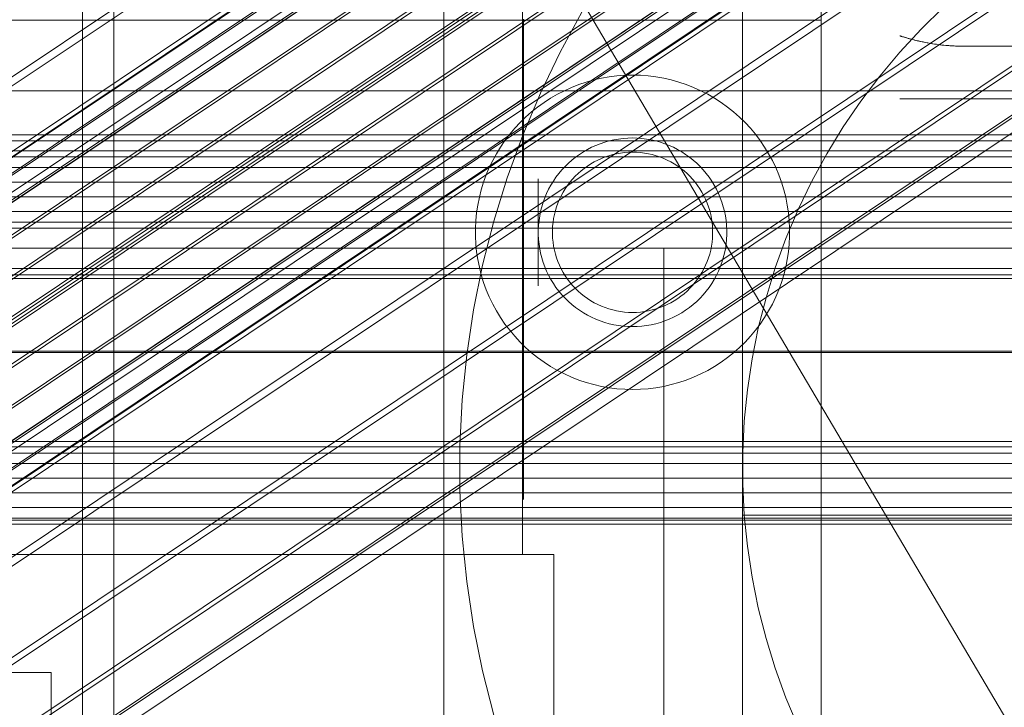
# Model space of a CAD drawing. Header units: millimetres. Extents: x -2233 to 65662, y -50530 to 6847.
# Tile 105 of 256: x 254 to 317, y -34789 to -34745. Entities that reach past the tile are written whole.
import ezdxf

# ---------------------------------------------------------------- set-up
doc = ezdxf.new("R2010")
doc.units = ezdxf.units.MM
for name, color, linetype, lineweight in [('COTAS_O', 1, 'Continuous', 0), ('COTAS_P', 1, 'Continuous', 0), ('frontal_briquetadora', 7, 'Continuous', 0), ('frontal_C01', 7, 'Continuous', 0), ('frontal_C02', 7, 'Continuous', 0), ('frontal_C03', 7, 'Continuous', 0), ('frontal_C05', 7, 'Continuous', 0), ('frontal_mezcladora', 7, 'Continuous', 0)]:
    doc.layers.add(name, color=color, linetype=linetype, lineweight=lineweight)
doc.dimstyles.new('R19_100', dxfattribs={"dimtxt": 250, "dimasz": 150, "dimexe": 150, "dimexo": 80, "dimgap": 100, "dimtad": 1, "dimtih": 1, "dimtoh": 1, "dimdsep": 46, "dimcen": 0.09, "dimadec": 0, "dimazin": 0, "dimtfac": 1, "dimtdec": 4, "dimtofl": 0, "dimtmove": 0, "dimatfit": 3, "dimfxl": 1, "dimtolj": 1, "dimtzin": 0, "dimarcsym": 0})

# ---------------------------------------------------------------- blocks, each defined once
blk = doc.blocks.new('DIM_R32_40')
at = {"layer": 'COTAS_P'}
for p, q in [((-150, -32200), (550, -32200)), ((550, -32200), (505, -32350)), ((550, -34800), (550, -32200)), ((550, -32200), (595, -32350)), ((550, -34800), (505, -34650)), ((550, -34800), (595, -34650)), ((-150, -34800), (550, -34800))]:
    blk.add_line(p, q, dxfattribs=at)
blk.add_text('2600 P', height=250, rotation=90, dxfattribs=at).set_placement((450, -33500))
blk = doc.blocks.new('DIM_R32_43')
at = {"layer": 'COTAS_O'}
for p, q in [((-650, -34200), (-500, -34155)), ((650, -34200), (500, -34155)), ((-650, -34900), (-650, -34200)), ((-650, -34200), (650, -34200)), ((-650, -34200), (-500, -34245)), ((650, -34200), (500, -34245)), ((650, -34900), (650, -34200))]:
    blk.add_line(p, q, dxfattribs=at)
blk.add_text('1300 O', height=250, dxfattribs=at).set_placement((0, -34100))

msp = doc.modelspace()

# ---------------------------------------------------------------- linework, layer by layer
at = {"layer": 'frontal_briquetadora'}
for p, q in [((210, -34750), (340, -34750)), ((210, -34750), (320, -34750)), ((-490, -34760), (490, -34760)), ((-490, -34760), (340, -34760))]:
    msp.add_line(p, q, dxfattribs=at)
at = {"layer": 'frontal_C01'}
msp.add_line((413.642, -34953.889), (153.642, -34513.889), dxfattribs=at)
at = {"layer": 'frontal_C02'}
for p, q in [((141.045, -34829.397), (354.844, -34686.421)), ((141.218, -34828.942), (355.017, -34685.967)), ((141.731, -34828.998), (355.53, -34686.023)), ((142.549, -34829.561), (356.348, -34686.585)), ((141.224, -34830.331), (355.022, -34687.355)), ((143.617, -34830.591), (357.415, -34687.616)), ((141.742, -34831.681), (355.541, -34688.705)), ((144.861, -34832.02), (358.659, -34689.045)), ((142.565, -34833.354), (356.363, -34690.379)), ((359.995, -34690.774), (146.196, -34833.75)), ((157.152, -34814.12), (341.461, -34690.866)), ((143.635, -34835.238), (357.434, -34692.262)), ((147.533, -34835.662), (361.332, -34692.687)), ((144.881, -34837.202), (358.68, -34694.227)), ((148.779, -34837.627), (362.578, -34694.652)), ((150.672, -34817.885), (334.981, -34694.63)), ((345.231, -34695.747), (160.922, -34819.001)), ((146.218, -34839.115), (360.017, -34696.139)), ((149.85, -34839.51), (363.648, -34696.535)), ((147.554, -34840.844), (361.352, -34697.869)), ((150.672, -34841.184), (364.471, -34698.209)), ((148.798, -34842.273), (362.596, -34699.298)), ((151.191, -34842.534), (364.989, -34699.558)), ((149.865, -34843.304), (363.664, -34700.329)), ((153.694, -34823.2), (338.003, -34699.946)), ((150.683, -34843.866), (364.482, -34700.891)), ((151.196, -34843.922), (364.995, -34700.947)), ((151.369, -34843.468), (365.168, -34700.492)), ((164.693, -34824.398), (349.002, -34701.144)), ((157.211, -34828.745), (341.52, -34705.491)), ((168.21, -34829.943), (352.519, -34706.689)), ((160.982, -34834.142), (345.291, -34710.888)), ((171.232, -34835.259), (355.541, -34712.004)), ((164.752, -34839.023), (349.061, -34715.769)), ((173.554, -34839.982), (357.863, -34716.728)), ((168.263, -34843.056), (352.572, -34719.801)), ((175.016, -34843.792), (359.326, -34720.537)), ((171.275, -34845.965), (355.584, -34722.71)), ((175.521, -34846.427), (359.83, -34723.173)), ((173.584, -34847.553), (357.893, -34724.298)), ((175.032, -34847.71), (359.341, -34724.456)), ((430, -34772.309), (-430, -34772.309)), ((430, -34777.309), (-430, -34777.309))]:
    msp.add_line(p, q, dxfattribs=at)
at = {"layer": 'frontal_C03'}
for p, q in [((1250, -34752.808), (-1250, -34752.808)), ((1250, -34753.174), (-1250, -34753.174)), ((1250, -34753.823), (-1250, -34753.823)), ((1250, -34754.209), (-1250, -34754.209)), ((1250, -34754.875), (-1250, -34754.875)), ((-1250, -34755.807), (1250, -34755.807)), ((1250, -34756.749), (-1250, -34756.749)), ((1250, -34757.681), (-1250, -34757.681)), ((1250, -34758.347), (-1250, -34758.347)), ((1250, -34758.733), (-1250, -34758.733)), ((-1415, -34761.304), (1415, -34761.304)), ((1250, -34761.697), (-1250, -34761.697)), ((1250, -34761.942), (-1250, -34761.942)), ((1250, -34766.554), (-1250, -34766.554)), ((1250, -34766.64), (-1250, -34766.64)), ((1250, -34772.657), (-1250, -34772.657)), ((1250, -34773.043), (-1250, -34773.043)), ((1250, -34773.709), (-1250, -34773.709)), ((-1250, -34774.641), (1250, -34774.641)), ((1250, -34775.583), (-1250, -34775.583)), ((1250, -34776.515), (-1250, -34776.515)), ((1250, -34777.181), (-1250, -34777.181)), ((1250, -34777.567), (-1250, -34777.567))]:
    msp.add_line(p, q, dxfattribs=at)
at = {"layer": 'frontal_C05'}
for p, q in [((300, -34777), (300, -34679)), ((300, -34849), (300, -34689)), ((258, -34803.5), (258, -34735.5)), ((258, -34810.5), (258, -34742.5)), ((281, -34802.5), (281, -34742.5)), ((305, -34802.5), (305, -34742.5)), ((286, -34745.5), (286, -34744.23)), ((312.793, -34744.678), (311.365, -34746.071)), ((286, -34745.5), (286, -34745.033)), ((286.05, -34745.449), (286.05, -34745.977)), ((288.387, -34747.54), (289.771, -34745)), ((252, -34745.5), (286, -34745.5)), ((281, -34795.5), (281, -34745.5)), ((281, -34745.5), (305, -34745.5)), ((286, -34779.5), (286, -34745.5)), ((286, -34746.031), (286, -34745.5)), ((286, -34746.594), (286, -34746.031)), ((286.05, -34745.977), (286.05, -34746.538)), ((305, -34795.5), (305, -34745.5)), ((311.365, -34746.071), (310.009, -34747.533)), ((286, -34747.187), (286, -34746.594)), ((286.05, -34746.5), (286.05, -34746.516)), ((286.05, -34746.562), (286.05, -34746.516)), ((286.05, -34746.538), (286.05, -34747.13)), ((286.05, -34746.64), (286.05, -34746.562)), ((286.05, -34746.748), (286.05, -34746.64)), ((300, -34746.5), (300, -34746.516)), ((300, -34746.562), (300, -34746.516)), ((300, -34746.64), (300, -34746.562)), ((300, -34746.748), (300, -34746.64)), ((305, -34746.5), (305, -34746.516)), ((305, -34746.516), (305, -34746.562)), ((305, -34746.562), (305, -34746.64)), ((305, -34746.64), (305, -34746.748)), ((310.004, -34746.501), (310.015, -34746.505)), ((310.015, -34746.505), (310.004, -34746.501)), ((310.015, -34746.505), (310.035, -34746.511)), ((310.032, -34746.51), (310.015, -34746.505)), ((310.055, -34746.517), (310.032, -34746.51)), ((310.035, -34746.511), (310.061, -34746.519)), ((310.084, -34746.527), (310.055, -34746.517)), ((310.061, -34746.519), (310.095, -34746.53)), ((310.124, -34746.539), (310.084, -34746.527)), ((310.095, -34746.53), (310.135, -34746.543)), ((310.175, -34746.555), (310.124, -34746.539)), ((310.135, -34746.543), (310.182, -34746.557)), ((310.182, -34746.557), (310.235, -34746.573)), ((310.235, -34746.573), (310.294, -34746.591)), ((310.302, -34746.593), (310.235, -34746.573)), ((310.294, -34746.591), (310.358, -34746.61)), ((310.375, -34746.615), (310.302, -34746.593)), ((310.358, -34746.61), (310.428, -34746.63)), ((310.455, -34746.638), (310.375, -34746.615)), ((310.428, -34746.63), (310.501, -34746.651)), ((310.541, -34746.662), (310.455, -34746.638)), ((310.501, -34746.651), (310.579, -34746.673)), ((310.632, -34746.688), (310.541, -34746.662)), ((310.579, -34746.673), (310.661, -34746.696)), ((310.727, -34746.713), (310.632, -34746.688)), ((310.661, -34746.696), (310.746, -34746.718)), ((310.828, -34746.74), (310.727, -34746.713)), ((310.746, -34746.718), (310.835, -34746.742)), ((286, -34747.81), (286, -34747.187)), ((286.05, -34746.887), (286.05, -34746.748)), ((286.05, -34747.055), (286.05, -34746.887)), ((286.05, -34747.254), (286.05, -34747.055)), ((286.05, -34747.13), (286.05, -34747.751)), ((286.05, -34747.482), (286.05, -34747.254)), ((300, -34746.887), (300, -34746.748)), ((300, -34747.055), (300, -34746.887)), ((300, -34747.254), (300, -34747.055)), ((300, -34747.482), (300, -34747.254)), ((305, -34746.748), (305, -34746.887)), ((305, -34746.887), (305, -34747.055)), ((305, -34747.055), (305, -34747.254)), ((305, -34747.254), (305, -34747.482)), ((310.932, -34746.766), (310.828, -34746.74)), ((310.835, -34746.742), (310.927, -34746.765)), ((310.927, -34746.765), (311.022, -34746.789)), ((311.053, -34746.796), (310.932, -34746.766)), ((311.022, -34746.789), (311.12, -34746.812)), ((311.192, -34746.829), (311.053, -34746.796)), ((311.12, -34746.812), (311.221, -34746.835)), ((311.336, -34746.861), (311.192, -34746.829)), ((311.221, -34746.835), (311.323, -34746.859)), ((311.323, -34746.859), (311.428, -34746.881)), ((311.484, -34746.893), (311.336, -34746.861)), ((311.428, -34746.881), (311.535, -34746.904)), ((311.636, -34746.924), (311.484, -34746.893)), ((311.535, -34746.904), (311.644, -34746.925)), ((311.791, -34746.953), (311.636, -34746.924)), ((311.644, -34746.925), (311.755, -34746.946)), ((311.755, -34746.946), (311.867, -34746.967)), ((311.95, -34746.981), (311.791, -34746.953)), ((311.867, -34746.967), (311.981, -34746.986)), ((312.111, -34747.008), (311.95, -34746.981)), ((311.981, -34746.986), (312.097, -34747.005)), ((312.097, -34747.005), (312.214, -34747.023)), ((312.275, -34747.032), (312.111, -34747.008)), ((312.214, -34747.023), (312.332, -34747.04)), ((312.441, -34747.055), (312.275, -34747.032)), ((312.332, -34747.04), (312.451, -34747.056)), ((312.609, -34747.076), (312.441, -34747.055)), ((312.451, -34747.056), (312.571, -34747.071)), ((312.571, -34747.071), (312.692, -34747.085)), ((312.779, -34747.095), (312.609, -34747.076)), ((312.692, -34747.085), (312.814, -34747.098)), ((312.951, -34747.111), (312.779, -34747.095)), ((312.814, -34747.098), (312.937, -34747.11)), ((312.937, -34747.11), (313.06, -34747.12)), ((313.124, -34747.125), (312.951, -34747.111)), ((313.06, -34747.12), (313.184, -34747.129)), ((313.298, -34747.136), (313.124, -34747.125)), ((313.184, -34747.129), (313.308, -34747.137)), ((313.472, -34747.146), (313.298, -34747.136)), ((313.308, -34747.137), (313.433, -34747.144)), ((313.433, -34747.144), (313.559, -34747.149)), ((313.648, -34747.152), (313.472, -34747.146)), ((313.559, -34747.149), (313.684, -34747.153)), ((313.824, -34747.156), (313.648, -34747.152)), ((313.684, -34747.153), (313.81, -34747.156)), ((313.81, -34747.156), (313.905, -34747.157)), ((314, -34747.157), (313.824, -34747.156)), ((314, -34747.157), (313.905, -34747.157)), ((346, -34747.157), (314, -34747.157)), ((286, -34748.46), (286, -34747.81)), ((286.05, -34747.738), (286.05, -34747.482)), ((286.05, -34748.022), (286.05, -34747.738)), ((286.05, -34747.751), (286.05, -34748.401)), ((287.133, -34750.145), (288.387, -34747.54)), ((300, -34747.738), (300, -34747.482)), ((300, -34748.022), (300, -34747.738)), ((305, -34747.482), (305, -34747.738)), ((305, -34747.738), (305, -34748.022)), ((310.009, -34747.533), (308.727, -34749.06)), ((286, -34749.137), (286, -34748.46)), ((286.05, -34748.334), (286.05, -34748.022)), ((286.05, -34748.672), (286.05, -34748.334)), ((286.05, -34748.401), (286.05, -34749.076)), ((300, -34748.334), (300, -34748.022)), ((300, -34748.672), (300, -34748.334)), ((305, -34748.022), (305, -34748.334)), ((305, -34748.334), (305, -34748.672)), ((286, -34749.838), (286, -34749.137)), ((286.05, -34749.036), (286.05, -34748.672)), ((286.05, -34749.424), (286.05, -34749.036)), ((286.05, -34749.076), (286.05, -34749.777)), ((291.019, -34749.198), (290.532, -34749.309)), ((291.51, -34749.112), (291.019, -34749.198)), ((292.004, -34749.05), (291.51, -34749.112)), ((292.502, -34749.012), (292.004, -34749.05)), ((293, -34749), (292.502, -34749.012)), ((293, -34749), (293.498, -34749.012)), ((293.996, -34749.05), (293.498, -34749.012)), ((294.49, -34749.112), (293.996, -34749.05)), ((294.981, -34749.198), (294.49, -34749.112)), ((295.468, -34749.309), (294.981, -34749.198)), ((300, -34749.036), (300, -34748.672)), ((300, -34749.424), (300, -34749.036)), ((305, -34748.672), (305, -34749.036)), ((305, -34749.036), (305, -34749.424)), ((308.727, -34749.06), (307.522, -34750.65)), ((286, -34750.562), (286, -34749.838)), ((286.05, -34749.837), (286.05, -34749.424)), ((286.05, -34749.777), (286.05, -34750.5)), ((286.05, -34750.272), (286.05, -34749.837)), ((289.116, -34749.785), (288.661, -34749.99)), ((289.58, -34749.603), (289.116, -34749.785)), ((290.052, -34749.444), (289.58, -34749.603)), ((290.532, -34749.309), (290.052, -34749.444)), ((295.948, -34749.444), (295.468, -34749.309)), ((296.42, -34749.603), (295.948, -34749.444)), ((296.884, -34749.785), (296.42, -34749.603)), ((297.339, -34749.99), (296.884, -34749.785)), ((300, -34749.837), (300, -34749.424)), ((300, -34750.272), (300, -34749.837)), ((305, -34749.424), (305, -34749.837)), ((305, -34749.837), (305, -34750.272)), ((286.009, -34752.81), (287.133, -34750.145)), ((286.05, -34750.729), (286.05, -34750.272)), ((287.786, -34750.467), (287.367, -34750.738)), ((288.217, -34750.218), (287.786, -34750.467)), ((288.661, -34749.99), (288.217, -34750.218)), ((297.783, -34750.218), (297.339, -34749.99)), ((298.214, -34750.467), (297.783, -34750.218)), ((298.633, -34750.738), (298.214, -34750.467)), ((300, -34750.729), (300, -34750.272)), ((305, -34750.272), (305, -34750.729)), ((286, -34751.306), (286, -34750.562)), ((286.05, -34750.5), (286.05, -34751.244)), ((286.05, -34751.206), (286.05, -34750.729)), ((286.962, -34751.029), (286.572, -34751.34)), ((287.367, -34750.738), (286.962, -34751.029)), ((299.038, -34751.029), (298.633, -34750.738)), ((299.428, -34751.34), (299.038, -34751.029)), ((300, -34751.206), (300, -34750.729)), ((305, -34750.729), (305, -34751.206)), ((307.522, -34750.65), (306.399, -34752.298)), ((310.031, -34750.5), (310.011, -34750.5)), ((310.061, -34750.5), (310.031, -34750.5)), ((310.1, -34750.5), (310.061, -34750.5)), ((310.15, -34750.5), (310.1, -34750.5)), ((310.208, -34750.5), (310.15, -34750.5)), ((310.277, -34750.5), (310.208, -34750.5)), ((310.354, -34750.5), (310.277, -34750.5)), ((310.441, -34750.5), (310.354, -34750.5)), ((310.536, -34750.5), (310.441, -34750.5)), ((310.64, -34750.5), (310.536, -34750.5)), ((310.752, -34750.5), (310.64, -34750.5)), ((310.873, -34750.5), (310.752, -34750.5)), ((311.001, -34750.5), (310.873, -34750.5)), ((311.137, -34750.5), (311.001, -34750.5)), ((311.279, -34750.5), (311.137, -34750.5)), ((311.429, -34750.5), (311.279, -34750.5)), ((311.585, -34750.5), (311.429, -34750.5)), ((311.747, -34750.5), (311.585, -34750.5)), ((311.914, -34750.5), (311.747, -34750.5)), ((312.087, -34750.5), (311.914, -34750.5)), ((312.264, -34750.5), (312.087, -34750.5)), ((312.446, -34750.5), (312.264, -34750.5)), ((312.632, -34750.5), (312.446, -34750.5)), ((312.821, -34750.5), (312.632, -34750.5)), ((313.013, -34750.5), (312.821, -34750.5)), ((313.207, -34750.5), (313.013, -34750.5)), ((313.404, -34750.5), (313.207, -34750.5)), ((313.602, -34750.5), (313.404, -34750.5)), ((313.801, -34750.5), (313.602, -34750.5)), ((314, -34750.5), (313.801, -34750.5)), ((314, -34750.5), (346, -34750.5)), ((286.198, -34751.669), (285.841, -34752.018)), ((286, -34752.07), (286, -34751.306)), ((286.05, -34751.703), (286.05, -34751.206)), ((286.05, -34751.244), (286.05, -34752.008)), ((286.05, -34752.218), (286.05, -34751.703)), ((286.572, -34751.34), (286.198, -34751.669)), ((299.802, -34751.669), (299.428, -34751.34)), ((300.159, -34752.018), (299.802, -34751.669)), ((300, -34751.703), (300, -34751.206)), ((300, -34752.218), (300, -34751.703)), ((305, -34751.206), (305, -34751.703)), ((305, -34751.703), (305, -34752.218)), ((285.841, -34752.018), (285.502, -34752.383)), ((286, -34752.851), (286, -34752.07)), ((286.05, -34752.008), (286.05, -34752.789)), ((286.05, -34752.75), (286.05, -34752.218)), ((300, -34752.75), (300, -34752.218)), ((300.498, -34752.383), (300.159, -34752.018)), ((305, -34752.218), (305, -34752.75)), ((306.399, -34752.298), (305.359, -34754)), ((285.182, -34752.765), (284.881, -34753.163)), ((285.02, -34755.528), (286.009, -34752.81)), ((285.502, -34752.383), (285.182, -34752.765)), ((286, -34753.647), (286, -34752.851)), ((286.05, -34753.297), (286.05, -34752.75)), ((286.05, -34752.789), (286.05, -34753.586)), ((300, -34753.297), (300, -34752.75)), ((300.818, -34752.765), (300.498, -34752.383)), ((301.119, -34753.163), (300.818, -34752.765)), ((305, -34752.75), (305, -34753.297)), ((284.6, -34753.575), (284.34, -34754)), ((284.881, -34753.163), (284.6, -34753.575)), ((286.05, -34753.859), (286.05, -34753.297)), ((286.05, -34753.586), (286.05, -34754.396)), ((290.397, -34753.594), (290.13, -34753.731)), ((290.669, -34753.471), (290.397, -34753.594)), ((290.948, -34753.362), (290.669, -34753.471)), ((291.231, -34753.267), (290.948, -34753.362)), ((291.519, -34753.186), (291.231, -34753.267)), ((291.811, -34753.119), (291.519, -34753.186)), ((292.106, -34753.067), (291.811, -34753.119)), ((292.403, -34753.03), (292.106, -34753.067)), ((292.701, -34753.007), (292.403, -34753.03)), ((293, -34753), (292.701, -34753.007)), ((293, -34753), (293.299, -34753.007)), ((293.597, -34753.03), (293.299, -34753.007)), ((293.894, -34753.067), (293.597, -34753.03)), ((294.189, -34753.119), (293.894, -34753.067)), ((294.481, -34753.186), (294.189, -34753.119)), ((294.769, -34753.267), (294.481, -34753.186)), ((295.052, -34753.362), (294.769, -34753.267)), ((295.331, -34753.471), (295.052, -34753.362)), ((295.603, -34753.594), (295.331, -34753.471)), ((295.87, -34753.731), (295.603, -34753.594)), ((300, -34753.859), (300, -34753.297)), ((301.4, -34753.575), (301.119, -34753.163)), ((301.66, -34754), (301.4, -34753.575)), ((305, -34753.297), (305, -34753.859)), ((284.34, -34754), (284.101, -34754.438)), ((286, -34754.456), (286, -34753.647)), ((286.05, -34754.433), (286.05, -34753.859)), ((289.377, -34754.217), (289.143, -34754.404)), ((289.62, -34754.043), (289.377, -34754.217)), ((289.871, -34753.88), (289.62, -34754.043)), ((290.13, -34753.731), (289.871, -34753.88)), ((291.256, -34754.208), (291.019, -34754.3)), ((291.497, -34754.127), (291.256, -34754.208)), ((291.742, -34754.058), (291.497, -34754.127)), ((291.989, -34754.001), (291.742, -34754.058)), ((292.24, -34753.957), (291.989, -34754.001)), ((292.492, -34753.925), (292.24, -34753.957)), ((292.746, -34753.906), (292.492, -34753.925)), ((293, -34753.9), (292.746, -34753.906)), ((293, -34753.9), (293.254, -34753.906)), ((293.508, -34753.925), (293.254, -34753.906)), ((293.76, -34753.957), (293.508, -34753.925)), ((294.011, -34754.001), (293.76, -34753.957)), ((294.258, -34754.058), (294.011, -34754.001)), ((294.503, -34754.127), (294.258, -34754.058)), ((294.744, -34754.208), (294.503, -34754.127)), ((294.981, -34754.3), (294.744, -34754.208)), ((296.129, -34753.88), (295.87, -34753.731)), ((296.38, -34754.043), (296.129, -34753.88)), ((296.623, -34754.217), (296.38, -34754.043)), ((296.857, -34754.404), (296.623, -34754.217)), ((300, -34754.433), (300, -34753.859)), ((301.899, -34754.438), (301.66, -34754)), ((305.359, -34754), (304.405, -34755.752)), ((305, -34753.859), (305, -34754.433)), ((284.101, -34754.438), (283.885, -34754.887)), ((286, -34755.277), (286, -34754.456)), ((286.05, -34754.396), (286.05, -34755.217)), ((286.05, -34755.019), (286.05, -34754.433)), ((288.705, -34754.811), (288.501, -34755.03)), ((288.919, -34754.602), (288.705, -34754.811)), ((289.143, -34754.404), (288.919, -34754.602)), ((290.127, -34754.786), (289.921, -34754.935)), ((290.341, -34754.648), (290.127, -34754.786)), ((290.561, -34754.521), (290.341, -34754.648)), ((290.787, -34754.405), (290.561, -34754.521)), ((291.019, -34754.3), (290.787, -34754.405)), ((295.213, -34754.405), (294.981, -34754.3)), ((295.439, -34754.521), (295.213, -34754.405)), ((295.659, -34754.648), (295.439, -34754.521)), ((295.873, -34754.786), (295.659, -34754.648)), ((296.079, -34754.935), (295.873, -34754.786)), ((297.081, -34754.602), (296.857, -34754.404)), ((297.295, -34754.811), (297.081, -34754.602)), ((297.499, -34755.03), (297.295, -34754.811)), ((300, -34755.019), (300, -34754.433)), ((302.115, -34754.887), (301.899, -34754.438)), ((305, -34754.433), (305, -34755.019)), ((283.691, -34755.347), (283.521, -34755.815)), ((283.885, -34754.887), (283.691, -34755.347)), ((286, -34756.106), (286, -34755.277)), ((286.05, -34755.614), (286.05, -34755.019)), ((286.05, -34755.217), (286.05, -34756.048)), ((288.309, -34755.259), (288.128, -34755.498)), ((288.501, -34755.03), (288.309, -34755.259)), ((289.349, -34755.439), (289.176, -34755.625)), ((289.531, -34755.261), (289.349, -34755.439)), ((289.722, -34755.093), (289.531, -34755.261)), ((289.921, -34754.935), (289.722, -34755.093)), ((296.278, -34755.093), (296.079, -34754.935)), ((296.469, -34755.261), (296.278, -34755.093)), ((296.651, -34755.439), (296.469, -34755.261)), ((296.824, -34755.625), (296.651, -34755.439)), ((297.691, -34755.259), (297.499, -34755.03)), ((297.872, -34755.498), (297.691, -34755.259)), ((300, -34755.614), (300, -34755.019)), ((302.309, -34755.347), (302.115, -34754.887)), ((302.479, -34755.815), (302.309, -34755.347)), ((305, -34755.019), (305, -34755.614)), ((283.521, -34755.815), (283.374, -34756.292)), ((284.168, -34758.291), (285.02, -34755.528)), ((286, -34756.943), (286, -34756.106)), ((286.05, -34756.218), (286.05, -34755.614)), ((286.05, -34756.048), (286.05, -34756.886)), ((287, -34755.604), (287, -34755.617)), ((287, -34755.617), (287, -34755.638)), ((287, -34755.638), (287, -34755.667)), ((287, -34755.667), (287, -34755.705)), ((287, -34755.705), (287, -34755.751)), ((287, -34755.751), (287, -34755.805)), ((287, -34755.805), (287, -34755.867)), ((287, -34755.867), (287, -34755.937)), ((287, -34755.937), (287, -34756.014)), ((287, -34756.014), (287, -34756.099)), ((287, -34756.099), (287, -34756.191)), ((287.804, -34756), (287.661, -34756.263)), ((287.96, -34755.745), (287.804, -34756)), ((288.128, -34755.498), (287.96, -34755.745)), ((288.859, -34756.023), (288.716, -34756.233)), ((289.013, -34755.82), (288.859, -34756.023)), ((289.176, -34755.625), (289.013, -34755.82)), ((296.987, -34755.82), (296.824, -34755.625)), ((297.141, -34756.023), (296.987, -34755.82)), ((297.284, -34756.233), (297.141, -34756.023)), ((298.04, -34755.745), (297.872, -34755.498)), ((298.196, -34756), (298.04, -34755.745)), ((298.339, -34756.263), (298.196, -34756)), ((300, -34756.218), (300, -34755.614)), ((302.626, -34756.292), (302.479, -34755.815)), ((304.405, -34755.752), (303.54, -34757.549)), ((305, -34755.617), (305, -34755.604)), ((305, -34755.614), (305, -34756.218)), ((305, -34755.638), (305, -34755.617)), ((305, -34755.667), (305, -34755.638)), ((305, -34755.705), (305, -34755.667)), ((305, -34755.751), (305, -34755.705)), ((305, -34755.805), (305, -34755.751)), ((305, -34755.867), (305, -34755.805)), ((305, -34755.937), (305, -34755.867)), ((305, -34756.014), (305, -34755.937)), ((305, -34756.099), (305, -34756.014)), ((305, -34756.191), (305, -34756.099)), ((283.374, -34756.292), (283.251, -34756.775)), ((286.05, -34756.829), (286.05, -34756.218)), ((287, -34756.191), (287, -34756.29)), ((287, -34756.29), (287, -34756.395)), ((287, -34756.395), (287, -34756.508)), ((287, -34756.508), (287, -34756.626)), ((287, -34756.626), (287, -34756.75)), ((287.531, -34756.532), (287.415, -34756.808)), ((287.661, -34756.263), (287.531, -34756.532)), ((288.462, -34756.673), (288.351, -34756.902)), ((288.583, -34756.45), (288.462, -34756.673)), ((288.716, -34756.233), (288.583, -34756.45)), ((297.417, -34756.45), (297.284, -34756.233)), ((297.538, -34756.673), (297.417, -34756.45)), ((297.649, -34756.902), (297.538, -34756.673)), ((298.469, -34756.532), (298.339, -34756.263)), ((298.585, -34756.808), (298.469, -34756.532)), ((300, -34756.829), (300, -34756.218)), ((302.749, -34756.775), (302.626, -34756.292)), ((305, -34756.29), (305, -34756.191)), ((305, -34756.218), (305, -34756.829)), ((305, -34756.395), (305, -34756.29)), ((305, -34756.508), (305, -34756.395)), ((305, -34756.626), (305, -34756.508)), ((305, -34756.75), (305, -34756.626)), ((283.152, -34757.264), (283.078, -34757.757)), ((283.251, -34756.775), (283.152, -34757.264)), ((286, -34757.785), (286, -34756.943)), ((286.05, -34757.446), (286.05, -34756.829)), ((286.05, -34756.886), (286.05, -34757.73)), ((287, -34756.75), (287, -34756.88)), ((287, -34756.88), (287, -34757.015)), ((287, -34757.015), (287, -34757.155)), ((287, -34757.155), (287, -34757.3)), ((287, -34757.3), (287, -34757.449)), ((287.312, -34757.089), (287.224, -34757.375)), ((287.415, -34756.808), (287.312, -34757.089)), ((288.253, -34757.137), (288.166, -34757.376)), ((288.351, -34756.902), (288.253, -34757.137)), ((297.747, -34757.137), (297.649, -34756.902)), ((297.834, -34757.376), (297.747, -34757.137)), ((298.688, -34757.089), (298.585, -34756.808)), ((298.776, -34757.375), (298.688, -34757.089)), ((300, -34757.446), (300, -34756.829)), ((302.848, -34757.264), (302.749, -34756.775)), ((302.922, -34757.757), (302.848, -34757.264)), ((305, -34756.88), (305, -34756.75)), ((305, -34756.829), (305, -34757.446)), ((305, -34757.015), (305, -34756.88)), ((305, -34757.155), (305, -34757.015)), ((305, -34757.3), (305, -34757.155)), ((305, -34757.449), (305, -34757.3)), ((283.078, -34757.757), (283.028, -34758.253)), ((286, -34758.63), (286, -34757.785)), ((286.05, -34758.066), (286.05, -34757.446)), ((286.05, -34757.73), (286.05, -34758.576)), ((287, -34757.449), (287, -34757.602)), ((287, -34757.602), (287, -34757.758)), ((287, -34757.758), (287, -34757.917)), ((287, -34757.917), (287, -34758.079)), ((287.091, -34757.958), (287.047, -34758.254)), ((287.15, -34757.665), (287.091, -34757.958)), ((287.224, -34757.375), (287.15, -34757.665)), ((288.028, -34757.865), (287.977, -34758.114)), ((288.091, -34757.619), (288.028, -34757.865)), ((288.166, -34757.376), (288.091, -34757.619)), ((297.909, -34757.619), (297.834, -34757.376)), ((297.972, -34757.865), (297.909, -34757.619)), ((298.023, -34758.114), (297.972, -34757.865)), ((298.85, -34757.665), (298.776, -34757.375)), ((298.909, -34757.958), (298.85, -34757.665)), ((298.953, -34758.254), (298.909, -34757.958)), ((300, -34758.066), (300, -34757.446)), ((303.54, -34757.549), (302.765, -34759.386)), ((302.972, -34758.253), (302.922, -34757.757)), ((305, -34757.446), (305, -34758.066)), ((305, -34757.602), (305, -34757.449)), ((305, -34757.758), (305, -34757.602)), ((305, -34757.917), (305, -34757.758)), ((305, -34758.079), (305, -34757.917)), ((283.028, -34758.253), (283.003, -34758.751)), ((283.454, -34761.094), (284.168, -34758.291)), ((286.05, -34758.688), (286.05, -34758.066)), ((286.05, -34758.576), (286.05, -34759.424)), ((287, -34758.079), (287, -34758.243)), ((287, -34758.243), (287, -34758.41)), ((287, -34758.41), (287, -34758.577)), ((287, -34758.577), (287, -34758.746)), ((287.017, -34758.552), (287.002, -34758.85)), ((287.047, -34758.254), (287.017, -34758.552)), ((287.914, -34758.619), (287.902, -34758.873)), ((287.94, -34758.366), (287.914, -34758.619)), ((287.977, -34758.114), (287.94, -34758.366)), ((298.06, -34758.366), (298.023, -34758.114)), ((298.086, -34758.619), (298.06, -34758.366)), ((298.098, -34758.873), (298.086, -34758.619)), ((298.983, -34758.552), (298.953, -34758.254)), ((298.998, -34758.85), (298.983, -34758.552)), ((300, -34758.688), (300, -34758.066)), ((302.997, -34758.751), (302.972, -34758.253)), ((305, -34758.066), (305, -34758.688)), ((305, -34758.243), (305, -34758.079)), ((305, -34758.41), (305, -34758.243)), ((305, -34758.577), (305, -34758.41)), ((305, -34758.746), (305, -34758.577)), ((283.003, -34758.751), (283.003, -34759.249)), ((283.003, -34759.249), (283.028, -34759.747)), ((286, -34759.476), (286, -34758.63)), ((286.05, -34759.312), (286.05, -34758.688)), ((287, -34758.746), (287, -34758.915)), ((287, -34758.915), (287, -34759.085)), ((287, -34759.085), (287, -34759.254)), ((287, -34759.254), (287, -34759.423)), ((287.002, -34758.85), (287.002, -34759.15)), ((287.002, -34759.15), (287.017, -34759.448)), ((287.902, -34758.873), (287.902, -34759.127)), ((287.902, -34759.127), (287.914, -34759.381)), ((298.086, -34759.381), (298.098, -34759.127)), ((298.098, -34759.127), (298.098, -34758.873)), ((298.983, -34759.448), (298.998, -34759.15)), ((298.998, -34759.15), (298.998, -34758.85)), ((300, -34759.312), (300, -34758.688)), ((302.972, -34759.747), (302.997, -34759.249)), ((302.997, -34759.249), (302.997, -34758.751)), ((305, -34758.688), (305, -34759.312)), ((305, -34758.915), (305, -34758.746)), ((305, -34759.085), (305, -34758.915)), ((305, -34759.254), (305, -34759.085)), ((305, -34759.423), (305, -34759.254)), ((283.028, -34759.747), (283.078, -34760.243)), ((286, -34760.321), (286, -34759.476)), ((286.05, -34759.934), (286.05, -34759.312)), ((286.05, -34759.424), (286.05, -34760.27)), ((287, -34759.423), (287, -34759.59)), ((287, -34759.59), (287, -34759.757)), ((287, -34759.757), (287, -34759.921)), ((287.017, -34759.448), (287.047, -34759.746)), ((287.047, -34759.746), (287.091, -34760.042)), ((287.914, -34759.381), (287.94, -34759.634)), ((287.94, -34759.634), (287.977, -34759.886)), ((298.023, -34759.886), (298.06, -34759.634)), ((298.06, -34759.634), (298.086, -34759.381)), ((298.909, -34760.042), (298.953, -34759.746)), ((298.953, -34759.746), (298.983, -34759.448)), ((300, -34759.934), (300, -34759.312)), ((302.765, -34759.386), (302.083, -34761.261)), ((302.922, -34760.243), (302.972, -34759.747)), ((305, -34759.312), (305, -34759.934)), ((305, -34759.59), (305, -34759.423)), ((305, -34759.757), (305, -34759.59)), ((305, -34759.921), (305, -34759.757)), ((283.078, -34760.243), (283.152, -34760.736)), ((286, -34761.163), (286, -34760.321)), ((286.05, -34760.554), (286.05, -34759.934)), ((286.05, -34760.27), (286.05, -34761.114)), ((287, -34759.921), (287, -34760.083)), ((287, -34760.083), (287, -34760.242)), ((287, -34760.242), (287, -34760.398)), ((287, -34760.398), (287, -34760.551)), ((287.091, -34760.042), (287.15, -34760.335)), ((287.15, -34760.335), (287.224, -34760.625)), ((287.977, -34759.886), (288.028, -34760.135)), ((288.028, -34760.135), (288.091, -34760.381)), ((288.091, -34760.381), (288.166, -34760.624)), ((297.834, -34760.624), (297.909, -34760.381)), ((297.909, -34760.381), (297.972, -34760.135)), ((297.972, -34760.135), (298.023, -34759.886)), ((298.776, -34760.625), (298.85, -34760.335)), ((298.85, -34760.335), (298.909, -34760.042)), ((300, -34760.554), (300, -34759.934)), ((302.848, -34760.736), (302.922, -34760.243)), ((305, -34760.083), (305, -34759.921)), ((305, -34759.934), (305, -34760.554)), ((305, -34760.242), (305, -34760.083)), ((305, -34760.398), (305, -34760.242)), ((305, -34760.551), (305, -34760.398)), ((282.881, -34763.928), (283.454, -34761.094)), ((283.152, -34760.736), (283.251, -34761.225)), ((286.05, -34761.171), (286.05, -34760.554)), ((286.05, -34761.114), (286.05, -34761.952)), ((287, -34760.551), (287, -34760.7)), ((287, -34760.7), (287, -34760.845)), ((287, -34760.845), (287, -34760.985)), ((287, -34760.985), (287, -34761.12)), ((287, -34761.12), (287, -34761.25)), ((287.224, -34760.625), (287.312, -34760.911)), ((287.312, -34760.911), (287.415, -34761.192)), ((288.166, -34760.624), (288.253, -34760.863)), ((288.253, -34760.863), (288.351, -34761.098)), ((288.351, -34761.098), (288.462, -34761.327)), ((297.538, -34761.327), (297.649, -34761.098)), ((297.649, -34761.098), (297.747, -34760.863)), ((297.747, -34760.863), (297.834, -34760.624)), ((298.585, -34761.192), (298.688, -34760.911)), ((298.688, -34760.911), (298.776, -34760.625)), ((300, -34761.171), (300, -34760.554)), ((302.749, -34761.225), (302.848, -34760.736)), ((305, -34760.7), (305, -34760.551)), ((305, -34760.554), (305, -34761.171)), ((305, -34760.845), (305, -34760.7)), ((305, -34760.985), (305, -34760.845)), ((305, -34761.12), (305, -34760.985)), ((305, -34761.25), (305, -34761.12)), ((283.251, -34761.225), (283.374, -34761.708)), ((283.374, -34761.708), (283.521, -34762.185)), ((286, -34761.999), (286, -34761.163)), ((286.05, -34761.782), (286.05, -34761.171)), ((287, -34761.25), (287, -34761.374)), ((287, -34761.374), (287, -34761.492)), ((287, -34761.492), (287, -34761.605)), ((287, -34761.605), (287, -34761.71)), ((287, -34761.71), (287, -34761.809)), ((287.415, -34761.192), (287.531, -34761.468)), ((287.531, -34761.468), (287.661, -34761.737)), ((287.661, -34761.737), (287.804, -34762)), ((288.462, -34761.327), (288.583, -34761.55)), ((288.583, -34761.55), (288.716, -34761.767)), ((297.284, -34761.767), (297.417, -34761.55)), ((297.417, -34761.55), (297.538, -34761.327)), ((298.196, -34762), (298.339, -34761.737)), ((298.339, -34761.737), (298.469, -34761.468)), ((298.469, -34761.468), (298.585, -34761.192)), ((300, -34761.782), (300, -34761.171)), ((302.083, -34761.261), (301.495, -34763.166)), ((302.479, -34762.185), (302.626, -34761.708)), ((302.626, -34761.708), (302.749, -34761.225)), ((305, -34761.171), (305, -34761.782)), ((305, -34761.374), (305, -34761.25)), ((305, -34761.492), (305, -34761.374)), ((305, -34761.605), (305, -34761.492)), ((305, -34761.71), (305, -34761.605)), ((305, -34761.809), (305, -34761.71)), ((283.521, -34762.185), (283.691, -34762.653)), ((286, -34762.827), (286, -34761.999)), ((286.05, -34762.386), (286.05, -34761.782)), ((286.05, -34761.952), (286.05, -34762.783)), ((286.05, -34762.981), (286.05, -34762.386)), ((287, -34761.809), (287, -34761.901)), ((287, -34761.901), (287, -34761.986)), ((287, -34761.986), (287, -34762.063)), ((287, -34762.063), (287, -34762.133)), ((287, -34762.133), (287, -34762.195)), ((287, -34762.195), (287, -34762.249)), ((287, -34762.249), (287, -34762.295)), ((287, -34762.295), (287, -34762.333)), ((287, -34762.333), (287, -34762.362)), ((287, -34762.362), (287, -34762.383)), ((287, -34762.383), (287, -34762.396)), ((287.804, -34762), (287.96, -34762.255)), ((287.96, -34762.255), (288.128, -34762.502)), ((288.716, -34761.767), (288.859, -34761.977)), ((288.859, -34761.977), (289.013, -34762.18)), ((289.013, -34762.18), (289.176, -34762.375)), ((289.176, -34762.375), (289.349, -34762.561)), ((296.651, -34762.561), (296.824, -34762.375)), ((296.824, -34762.375), (296.987, -34762.18)), ((296.987, -34762.18), (297.141, -34761.977)), ((297.141, -34761.977), (297.284, -34761.767)), ((297.872, -34762.502), (298.04, -34762.255)), ((298.04, -34762.255), (298.196, -34762)), ((300, -34762.386), (300, -34761.782)), ((300, -34762.981), (300, -34762.386)), ((302.309, -34762.653), (302.479, -34762.185)), ((305, -34761.782), (305, -34762.386)), ((305, -34761.901), (305, -34761.809)), ((305, -34761.986), (305, -34761.901)), ((305, -34762.063), (305, -34761.986)), ((305, -34762.133), (305, -34762.063)), ((305, -34762.195), (305, -34762.133)), ((305, -34762.249), (305, -34762.195)), ((305, -34762.295), (305, -34762.249)), ((305, -34762.333), (305, -34762.295)), ((305, -34762.362), (305, -34762.333)), ((305, -34762.383), (305, -34762.362)), ((305, -34762.396), (305, -34762.383)), ((305, -34762.386), (305, -34762.981)), ((283.691, -34762.653), (283.885, -34763.113)), ((286, -34763.647), (286, -34762.827)), ((286.05, -34762.783), (286.05, -34763.604)), ((286.05, -34763.567), (286.05, -34762.981)), ((288.128, -34762.502), (288.309, -34762.741)), ((288.309, -34762.741), (288.501, -34762.97)), ((288.501, -34762.97), (288.705, -34763.189)), ((289.349, -34762.561), (289.531, -34762.739)), ((289.531, -34762.739), (289.722, -34762.907)), ((289.722, -34762.907), (289.921, -34763.065)), ((296.079, -34763.065), (296.278, -34762.907)), ((296.278, -34762.907), (296.469, -34762.739)), ((296.469, -34762.739), (296.651, -34762.561)), ((297.295, -34763.189), (297.499, -34762.97)), ((297.499, -34762.97), (297.691, -34762.741)), ((297.691, -34762.741), (297.872, -34762.502)), ((300, -34763.567), (300, -34762.981)), ((302.115, -34763.113), (302.309, -34762.653)), ((305, -34762.981), (305, -34763.567)), ((283.885, -34763.113), (284.101, -34763.562)), ((284.101, -34763.562), (284.34, -34764)), ((286.05, -34764.141), (286.05, -34763.567)), ((286.05, -34763.604), (286.05, -34764.414)), ((288.705, -34763.189), (288.919, -34763.398)), ((288.919, -34763.398), (289.143, -34763.596)), ((289.143, -34763.596), (289.377, -34763.783)), ((289.921, -34763.065), (290.127, -34763.214)), ((290.127, -34763.214), (290.341, -34763.352)), ((290.341, -34763.352), (290.561, -34763.479)), ((290.561, -34763.479), (290.787, -34763.595)), ((290.787, -34763.595), (291.019, -34763.7)), ((294.981, -34763.7), (295.213, -34763.595)), ((295.213, -34763.595), (295.439, -34763.479)), ((295.439, -34763.479), (295.659, -34763.352)), ((295.659, -34763.352), (295.873, -34763.214)), ((295.873, -34763.214), (296.079, -34763.065)), ((296.623, -34763.783), (296.857, -34763.596)), ((296.857, -34763.596), (297.081, -34763.398)), ((297.081, -34763.398), (297.295, -34763.189)), ((300, -34764.141), (300, -34763.567)), ((301.495, -34763.166), (301.003, -34765.099)), ((301.66, -34764), (301.899, -34763.562)), ((301.899, -34763.562), (302.115, -34763.113)), ((305, -34763.567), (305, -34764.141)), ((282.45, -34766.788), (282.881, -34763.928)), ((284.34, -34764), (284.6, -34764.425)), ((286, -34764.454), (286, -34763.647)), ((286.05, -34764.703), (286.05, -34764.141)), ((289.377, -34763.783), (289.62, -34763.957)), ((289.62, -34763.957), (289.871, -34764.12)), ((289.871, -34764.12), (290.13, -34764.269)), ((291.019, -34763.7), (291.256, -34763.792)), ((291.256, -34763.792), (291.497, -34763.873)), ((291.497, -34763.873), (291.742, -34763.942)), ((291.742, -34763.942), (291.989, -34763.999)), ((291.989, -34763.999), (292.24, -34764.043)), ((292.24, -34764.043), (292.492, -34764.075)), ((292.492, -34764.075), (292.746, -34764.094)), ((292.746, -34764.094), (293, -34764.1)), ((293, -34764.1), (293.254, -34764.094)), ((293.254, -34764.094), (293.508, -34764.075)), ((293.508, -34764.075), (293.76, -34764.043)), ((293.76, -34764.043), (294.011, -34763.999)), ((294.011, -34763.999), (294.258, -34763.942)), ((294.258, -34763.942), (294.503, -34763.873)), ((294.503, -34763.873), (294.744, -34763.792)), ((294.744, -34763.792), (294.981, -34763.7)), ((295.87, -34764.269), (296.129, -34764.12)), ((296.129, -34764.12), (296.38, -34763.957)), ((296.38, -34763.957), (296.623, -34763.783)), ((300, -34764.703), (300, -34764.141)), ((301.4, -34764.425), (301.66, -34764)), ((305, -34764.141), (305, -34764.703)), ((284.6, -34764.425), (284.881, -34764.837)), ((284.881, -34764.837), (285.182, -34765.235)), ((286, -34765.249), (286, -34764.454)), ((286.05, -34764.414), (286.05, -34765.211)), ((286.05, -34765.25), (286.05, -34764.703)), ((290.13, -34764.269), (290.397, -34764.406)), ((290.397, -34764.406), (290.669, -34764.529)), ((290.669, -34764.529), (290.948, -34764.638)), ((290.948, -34764.638), (291.231, -34764.733)), ((291.231, -34764.733), (291.519, -34764.814)), ((291.519, -34764.814), (291.811, -34764.881)), ((291.811, -34764.881), (292.106, -34764.933)), ((293.894, -34764.933), (294.189, -34764.881)), ((294.189, -34764.881), (294.481, -34764.814)), ((294.481, -34764.814), (294.769, -34764.733)), ((294.769, -34764.733), (295.052, -34764.638)), ((295.052, -34764.638), (295.331, -34764.529)), ((295.331, -34764.529), (295.603, -34764.406)), ((295.603, -34764.406), (295.87, -34764.269)), ((300, -34765.25), (300, -34764.703)), ((300.818, -34765.235), (301.119, -34764.837)), ((301.119, -34764.837), (301.4, -34764.425)), ((305, -34764.703), (305, -34765.25)), ((285.182, -34765.235), (285.502, -34765.617)), ((286, -34766.027), (286, -34765.249)), ((286.05, -34765.211), (286.05, -34765.992)), ((286.05, -34765.782), (286.05, -34765.25)), ((292.106, -34764.933), (292.403, -34764.97)), ((292.403, -34764.97), (292.701, -34764.993)), ((292.701, -34764.993), (293, -34765)), ((293, -34765), (293.299, -34764.993)), ((293.299, -34764.993), (293.597, -34764.97)), ((293.597, -34764.97), (293.894, -34764.933)), ((300, -34765.782), (300, -34765.25)), ((300.498, -34765.617), (300.818, -34765.235)), ((301.003, -34765.099), (300.608, -34767.054)), ((305, -34765.25), (305, -34765.782)), ((285.502, -34765.617), (285.841, -34765.982)), ((285.841, -34765.982), (286.198, -34766.331)), ((286, -34766.789), (286, -34766.027)), ((286.05, -34766.297), (286.05, -34765.782)), ((286.05, -34765.992), (286.05, -34766.756)), ((299.802, -34766.331), (300.159, -34765.982)), ((300, -34766.297), (300, -34765.782)), ((300.159, -34765.982), (300.498, -34765.617)), ((305, -34765.782), (305, -34766.297)), ((286.05, -34766.794), (286.05, -34766.297)), ((286.05, -34766.756), (286.05, -34767.5)), ((286.198, -34766.331), (286.572, -34766.66)), ((286.572, -34766.66), (286.962, -34766.971)), ((299.038, -34766.971), (299.428, -34766.66)), ((299.428, -34766.66), (299.802, -34766.331)), ((300, -34766.794), (300, -34766.297)), ((305, -34766.297), (305, -34766.794)), ((282.162, -34769.666), (282.45, -34766.788)), ((286, -34767.531), (286, -34766.789)), ((286.05, -34767.271), (286.05, -34766.794)), ((286.05, -34767.728), (286.05, -34767.271)), ((286.962, -34766.971), (287.367, -34767.262)), ((287.367, -34767.262), (287.786, -34767.533)), ((298.214, -34767.533), (298.633, -34767.262)), ((298.633, -34767.262), (299.038, -34766.971)), ((300, -34767.271), (300, -34766.794)), ((300, -34767.728), (300, -34767.271)), ((300.608, -34767.054), (300.31, -34769.026)), ((305, -34766.794), (305, -34767.271)), ((305, -34767.271), (305, -34767.728)), ((286, -34768.252), (286, -34767.531)), ((286.05, -34767.5), (286.05, -34768.223)), ((286.05, -34768.163), (286.05, -34767.728)), ((287.786, -34767.533), (288.217, -34767.782)), ((288.217, -34767.782), (288.661, -34768.01)), ((288.661, -34768.01), (289.116, -34768.215)), ((296.884, -34768.215), (297.339, -34768.01)), ((297.339, -34768.01), (297.783, -34767.782)), ((297.783, -34767.782), (298.214, -34767.533)), ((300, -34768.163), (300, -34767.728)), ((305, -34767.728), (305, -34768.163)), ((286, -34768.95), (286, -34768.252)), ((286.05, -34768.576), (286.05, -34768.163)), ((286.05, -34768.223), (286.05, -34768.924)), ((286.05, -34768.964), (286.05, -34768.576)), ((289.116, -34768.215), (289.58, -34768.397)), ((289.58, -34768.397), (290.052, -34768.556)), ((290.052, -34768.556), (290.532, -34768.691)), ((295.468, -34768.691), (295.948, -34768.556)), ((295.948, -34768.556), (296.42, -34768.397)), ((296.42, -34768.397), (296.884, -34768.215)), ((300, -34768.576), (300, -34768.163)), ((300, -34768.964), (300, -34768.576)), ((305, -34768.163), (305, -34768.576)), ((305, -34768.576), (305, -34768.964)), ((286, -34769.623), (286, -34768.95)), ((286.05, -34768.924), (286.05, -34769.599)), ((286.05, -34769.328), (286.05, -34768.964)), ((290.532, -34768.691), (291.019, -34768.802)), ((291.019, -34768.802), (291.51, -34768.888)), ((291.51, -34768.888), (292.004, -34768.95)), ((292.004, -34768.95), (292.502, -34768.988)), ((292.502, -34768.988), (293, -34769)), ((293, -34769), (293.498, -34768.988)), ((293.498, -34768.988), (293.996, -34768.95)), ((293.996, -34768.95), (294.49, -34768.888)), ((294.49, -34768.888), (294.981, -34768.802)), ((294.981, -34768.802), (295.468, -34768.691)), ((300, -34769.328), (300, -34768.964)), ((300.31, -34769.026), (300.112, -34771.011)), ((305, -34768.964), (305, -34769.328)), ((282.018, -34772.554), (282.162, -34769.666)), ((286, -34770.27), (286, -34769.623)), ((286.05, -34769.666), (286.05, -34769.328)), ((286.05, -34769.599), (286.05, -34770.249)), ((286.05, -34769.978), (286.05, -34769.666)), ((300, -34769.666), (300, -34769.328)), ((300, -34769.978), (300, -34769.666)), ((305, -34769.328), (305, -34769.666)), ((305, -34769.666), (305, -34769.978)), ((286, -34770.889), (286, -34770.27)), ((286.05, -34770.262), (286.05, -34769.978)), ((286.05, -34770.249), (286.05, -34770.87)), ((286.05, -34770.518), (286.05, -34770.262)), ((286.05, -34770.746), (286.05, -34770.518)), ((300, -34770.262), (300, -34769.978)), ((300, -34770.518), (300, -34770.262)), ((300, -34770.746), (300, -34770.518)), ((305, -34769.978), (305, -34770.262)), ((305, -34770.262), (305, -34770.518)), ((305, -34770.518), (305, -34770.746)), ((286, -34771.479), (286, -34770.889)), ((286.05, -34770.945), (286.05, -34770.746)), ((286.05, -34770.87), (286.05, -34771.462)), ((286.05, -34771.113), (286.05, -34770.945)), ((286.05, -34771.252), (286.05, -34771.113)), ((300, -34770.945), (300, -34770.746)), ((300, -34771.113), (300, -34770.945)), ((300, -34771.252), (300, -34771.113)), ((300.112, -34771.011), (300.012, -34773.003)), ((305, -34770.746), (305, -34770.945)), ((305, -34770.945), (305, -34771.113)), ((305, -34771.113), (305, -34771.252)), ((286, -34772.038), (286, -34771.479)), ((286.05, -34771.36), (286.05, -34771.252)), ((286.05, -34771.438), (286.05, -34771.36)), ((286.05, -34771.484), (286.05, -34771.438)), ((286.05, -34771.462), (286.05, -34772.023)), ((286.05, -34771.5), (286.05, -34771.484)), ((300, -34771.36), (300, -34771.252)), ((300, -34771.438), (300, -34771.36)), ((300, -34771.484), (300, -34771.438)), ((300, -34771.5), (300, -34771.484)), ((305, -34771.252), (305, -34771.36)), ((305, -34771.36), (305, -34771.438)), ((305, -34771.438), (305, -34771.484)), ((305, -34771.484), (305, -34771.5)), ((286, -34772.565), (286, -34772.038)), ((286.05, -34772.023), (286.05, -34772.551)), ((282.018, -34775.446), (282.018, -34772.554)), ((286, -34773.057), (286, -34772.565)), ((286.05, -34772.551), (286.05, -34773.046)), ((300.012, -34773.003), (300.012, -34774.997)), ((286, -34773.516), (286, -34773.057)), ((286, -34773.938), (286, -34773.516)), ((286.05, -34773.046), (286.05, -34773.506)), ((286.05, -34773.506), (286.05, -34773.93)), ((286, -34774.323), (286, -34773.938)), ((286.05, -34773.93), (286.05, -34774.316)), ((286, -34774.67), (286, -34774.323)), ((286, -34774.979), (286, -34774.67)), ((286.05, -34774.316), (286.05, -34774.665)), ((286.05, -34774.665), (286.05, -34774.975)), ((282.162, -34778.334), (282.018, -34775.446)), ((286, -34775.248), (286, -34774.979)), ((286, -34775.476), (286, -34775.248)), ((286, -34775.664), (286, -34775.476)), ((286.05, -34774.975), (286.05, -34775.245)), ((286.05, -34775.245), (286.05, -34775.474)), ((286.05, -34775.474), (286.05, -34775.663)), ((300.012, -34774.997), (300.112, -34776.989)), ((286, -34775.811), (286, -34775.664)), ((286, -34775.916), (286, -34775.811)), ((286, -34775.979), (286, -34775.916)), ((286, -34776), (286, -34775.979)), ((286.05, -34775.663), (286.05, -34775.81)), ((286.05, -34775.81), (286.05, -34775.916)), ((286.05, -34775.916), (286.05, -34775.979)), ((286.05, -34775.979), (286.05, -34776)), ((300, -34777), (380, -34777)), ((300.112, -34776.989), (300.31, -34778.974)), ((282.45, -34781.212), (282.162, -34778.334)), ((300.31, -34778.974), (300.608, -34780.946)), ((250, -34779.5), (288, -34779.5)), ((252, -34779.5), (286, -34779.5)), ((262.532, -34779.5), (262.508, -34779.5)), ((262.573, -34779.5), (262.532, -34779.5)), ((262.57, -34779.5), (262.625, -34779.5)), ((262.629, -34779.5), (262.573, -34779.5)), ((262.625, -34779.5), (262.695, -34779.5)), ((262.701, -34779.5), (262.629, -34779.5)), ((262.695, -34779.5), (262.78, -34779.5)), ((262.789, -34779.5), (262.701, -34779.5)), ((262.78, -34779.5), (262.88, -34779.5)), ((262.892, -34779.5), (262.789, -34779.5)), ((262.88, -34779.5), (262.995, -34779.5)), ((263.01, -34779.5), (262.892, -34779.5)), ((262.995, -34779.5), (263.124, -34779.5)), ((263.144, -34779.5), (263.01, -34779.5)), ((263.124, -34779.5), (263.268, -34779.5)), ((263.292, -34779.5), (263.144, -34779.5)), ((263.268, -34779.5), (263.425, -34779.5)), ((263.454, -34779.5), (263.292, -34779.5)), ((263.425, -34779.5), (263.595, -34779.5)), ((263.629, -34779.5), (263.454, -34779.5)), ((263.595, -34779.5), (263.779, -34779.5)), ((263.819, -34779.5), (263.629, -34779.5)), ((263.779, -34779.5), (263.975, -34779.5)), ((264.021, -34779.5), (263.819, -34779.5)), ((263.975, -34779.5), (264.184, -34779.5)), ((264.235, -34779.5), (264.021, -34779.5)), ((264.184, -34779.5), (264.404, -34779.5)), ((264.461, -34779.5), (264.235, -34779.5)), ((264.404, -34779.5), (264.635, -34779.5)), ((264.699, -34779.5), (264.461, -34779.5)), ((264.635, -34779.5), (264.876, -34779.5)), ((264.947, -34779.5), (264.699, -34779.5)), ((264.876, -34779.5), (265.128, -34779.5)), ((265.206, -34779.5), (264.947, -34779.5)), ((265.128, -34779.5), (265.389, -34779.5)), ((265.473, -34779.5), (265.206, -34779.5)), ((265.389, -34779.5), (265.658, -34779.5)), ((265.75, -34779.5), (265.473, -34779.5)), ((265.658, -34779.5), (265.936, -34779.5)), ((266.035, -34779.5), (265.75, -34779.5)), ((265.936, -34779.5), (266.221, -34779.5)), ((266.327, -34779.5), (266.035, -34779.5)), ((266.221, -34779.5), (266.513, -34779.5)), ((266.625, -34779.5), (266.327, -34779.5)), ((266.513, -34779.5), (266.81, -34779.5)), ((266.93, -34779.5), (266.625, -34779.5)), ((266.81, -34779.5), (267.113, -34779.5)), ((267.24, -34779.5), (266.93, -34779.5)), ((267.113, -34779.5), (267.421, -34779.5)), ((267.554, -34779.5), (267.24, -34779.5)), ((267.421, -34779.5), (267.732, -34779.5)), ((267.871, -34779.5), (267.554, -34779.5)), ((267.732, -34779.5), (268.046, -34779.5)), ((268.192, -34779.5), (267.871, -34779.5)), ((268.046, -34779.5), (268.363, -34779.5)), ((268.514, -34779.5), (268.192, -34779.5)), ((268.363, -34779.5), (268.681, -34779.5)), ((268.838, -34779.5), (268.514, -34779.5)), ((268.681, -34779.5), (269, -34779.5)), ((269.162, -34779.5), (268.838, -34779.5)), ((269, -34779.5), (269.319, -34779.5)), ((269.486, -34779.5), (269.162, -34779.5)), ((269.319, -34779.5), (269.637, -34779.5)), ((269.808, -34779.5), (269.486, -34779.5)), ((269.637, -34779.5), (269.954, -34779.5)), ((270.129, -34779.5), (269.808, -34779.5)), ((269.954, -34779.5), (270.268, -34779.5)), ((270.446, -34779.5), (270.129, -34779.5)), ((270.268, -34779.5), (270.579, -34779.5)), ((270.76, -34779.5), (270.446, -34779.5)), ((270.579, -34779.5), (270.887, -34779.5)), ((271.07, -34779.5), (270.76, -34779.5)), ((270.887, -34779.5), (271.19, -34779.5)), ((271.375, -34779.5), (271.07, -34779.5)), ((271.19, -34779.5), (271.487, -34779.5)), ((271.673, -34779.5), (271.375, -34779.5)), ((271.487, -34779.5), (271.779, -34779.5)), ((271.965, -34779.5), (271.673, -34779.5)), ((271.779, -34779.5), (272.064, -34779.5)), ((272.25, -34779.5), (271.965, -34779.5)), ((272.064, -34779.5), (272.342, -34779.5)), ((272.527, -34779.5), (272.25, -34779.5)), ((272.342, -34779.5), (272.611, -34779.5)), ((272.794, -34779.5), (272.527, -34779.5)), ((272.611, -34779.5), (272.872, -34779.5)), ((273.053, -34779.5), (272.794, -34779.5)), ((272.872, -34779.5), (273.124, -34779.5)), ((273.301, -34779.5), (273.053, -34779.5)), ((273.124, -34779.5), (273.365, -34779.5)), ((273.539, -34779.5), (273.301, -34779.5)), ((273.365, -34779.5), (273.596, -34779.5)), ((273.765, -34779.5), (273.539, -34779.5)), ((273.596, -34779.5), (273.816, -34779.5)), ((273.979, -34779.5), (273.765, -34779.5)), ((273.816, -34779.5), (274.025, -34779.5)), ((274.181, -34779.5), (273.979, -34779.5)), ((274.025, -34779.5), (274.221, -34779.5)), ((274.371, -34779.5), (274.181, -34779.5)), ((274.221, -34779.5), (274.405, -34779.5)), ((274.546, -34779.5), (274.371, -34779.5)), ((274.405, -34779.5), (274.575, -34779.5)), ((274.708, -34779.5), (274.546, -34779.5)), ((274.575, -34779.5), (274.732, -34779.5)), ((274.856, -34779.5), (274.708, -34779.5)), ((274.732, -34779.5), (274.876, -34779.5)), ((274.99, -34779.5), (274.856, -34779.5)), ((274.876, -34779.5), (275.005, -34779.5)), ((275.108, -34779.5), (274.99, -34779.5)), ((275.005, -34779.5), (275.12, -34779.5)), ((275.211, -34779.5), (275.108, -34779.5)), ((275.12, -34779.5), (275.22, -34779.5)), ((275.299, -34779.5), (275.211, -34779.5)), ((275.22, -34779.5), (275.305, -34779.5)), ((275.371, -34779.5), (275.299, -34779.5)), ((275.305, -34779.5), (275.375, -34779.5)), ((275.427, -34779.5), (275.371, -34779.5)), ((275.375, -34779.5), (275.43, -34779.5)), ((275.468, -34779.5), (275.427, -34779.5)), ((275.492, -34779.5), (275.468, -34779.5)), ((288, -34795.5), (288, -34779.5)), ((300.608, -34780.946), (301.003, -34782.901)), ((282.881, -34784.072), (282.45, -34781.212)), ((301.003, -34782.901), (301.495, -34784.834)), ((283.454, -34786.906), (282.881, -34784.072)), ((301.495, -34784.834), (302.083, -34786.739)), ((302.083, -34786.739), (302.765, -34788.614)), ((250, -34787), (256, -34787)), ((256, -34852), (256, -34787)), ((284.168, -34789.709), (283.454, -34786.906)), ((302.765, -34788.614), (303.54, -34790.451))]:
    msp.add_line(p, q, dxfattribs=at)
at = {"layer": 'frontal_mezcladora'}
for p, q in [((260, -34820), (260, -34600)), ((-600, -34760), (600, -34760)), ((-465, -34760), (295, -34760)), ((295, -34795), (295, -34760))]:
    msp.add_line(p, q, dxfattribs=at)

# ---------------------------------------------------------------- dimensions: what is measured, and where the dimension line sits
at = {"layer": 'COTAS_O'}
dim = msp.add_aligned_dim(p1=(-650, -34900), p2=(650, -34900), distance=700, text='<> O', dimstyle='R19_100', dxfattribs=at)
dim.commit()
dim.dimension.update_dxf_attribs({"geometry": 'DIM_R32_43', "text_midpoint": (0, -34200)})
at = {"layer": 'COTAS_P'}
dim = msp.add_aligned_dim(p1=(-150, -34800), p2=(-150, -32200), distance=-700, text='<> P', dimstyle='R19_100', dxfattribs=at)
dim.commit()
dim.dimension.update_dxf_attribs({"geometry": 'DIM_R32_40', "text_midpoint": (550, -33500)})

doc.saveas('drawing.dxf')
